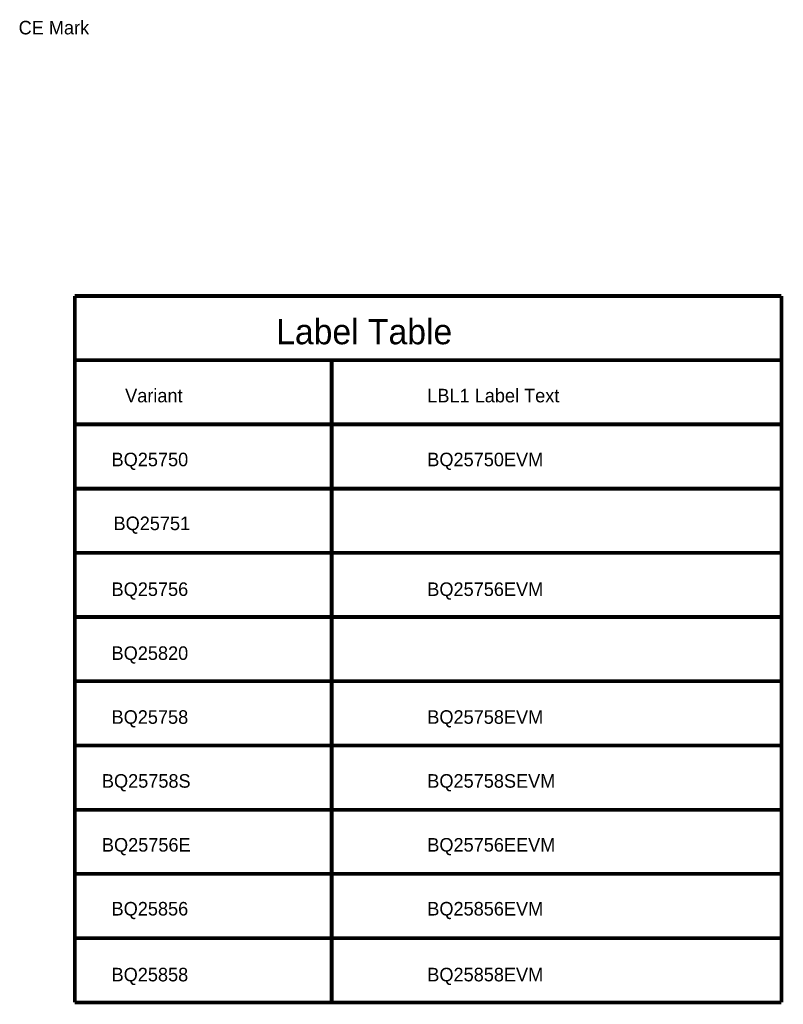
# Model space of a CAD drawing. Header units: inches. Extents: x 0 to 17, y 0 to 11.
# Tile 22 of 39: x 5.8 to 8.2, y 4.5 to 7.6. Entities that reach past the tile are written whole.
import ezdxf

# ---------------------------------------------------------------- set-up
doc = ezdxf.new("R2010")
doc.units = ezdxf.units.IN
doc.header["$MEASUREMENT"] = 0
doc.layers.add('Sheet', color=255, linetype='Continuous')

msp = doc.modelspace()

# ---------------------------------------------------------------- linework, layer by layer
at = {"layer": 'Sheet'}
for points in [[(6.0004, 6.6997, 0.0118, 0.0118, 0), (8.2004, 6.6997, 0.0118, 0.0118, 0)], [(6.0004, 6.6997, 0.0118, 0.0118, 0), (6.0004, 6.5, 0.0118, 0.0118, 0)], [(8.2004, 6.6997, 0.0118, 0.0118, 0), (8.2004, 4.4997, 0.0118, 0.0118, 0)], [(6.0004, 6.5, 0.0118, 0.0118, 0), (6.0004, 4.4997, 0.0118, 0.0118, 0)], [(6.0004, 6.5, 0.0118, 0.0118, 0), (8.2004, 6.5, 0.0118, 0.0118, 0)], [(6.8002, 6.5, 0.0118, 0.0118, 0), (6.8002, 4.4997, 0.0118, 0.0118, 0)], [(7.8001, 6.5, 0.0118, 0.0118, 0), (8.2004, 6.5, 0.0118, 0.0118, 0)], [(8.2004, 6.2998, 0.0118, 0.0118, 0), (6.0004, 6.2998, 0.0118, 0.0118, 0)], [(8.2004, 6.0997, 0.0118, 0.0118, 0), (6.0004, 6.0997, 0.0118, 0.0118, 0)], [(8.2004, 5.8999, 0.0118, 0.0118, 0), (6.0004, 5.8999, 0.0118, 0.0118, 0)], [(8.2004, 5.6998, 0.0118, 0.0118, 0), (6.0004, 5.6998, 0.0118, 0.0118, 0)], [(8.2004, 5.5, 0.0118, 0.0118, 0), (6.0004, 5.5, 0.0118, 0.0118, 0)], [(8.2004, 5.2999, 0.0118, 0.0118, 0), (6.0004, 5.2999, 0.0118, 0.0118, 0)], [(8.2004, 5.0997, 0.0118, 0.0118, 0), (6.0004, 5.0997, 0.0118, 0.0118, 0)], [(8.2004, 4.8999, 0.0118, 0.0118, 0), (6.0004, 4.8999, 0.0118, 0.0118, 0)], [(8.2004, 4.6998, 0.0118, 0.0118, 0), (6.0004, 4.6998, 0.0118, 0.0118, 0)], [(8.2004, 4.4997, 0.0118, 0.0118, 0), (6.0004, 4.4997, 0.0118, 0.0118, 0)]]:
    msp.add_lwpolyline(points, format="xyseb", dxfattribs=at)

# ---------------------------------------------------------------- texts
for s, height, p in [('CE Mark', 0.04221, (5.8255, 7.5143)), ('Label Table', 0.078399, (6.6275, 6.5493)), ('Variant', 0.04221, (6.1571, 6.3684)), ('LBL1 Label Text', 0.042215, (7.0979, 6.3684)), ('BQ25750', 0.04221, (6.1149, 6.1694)), ('BQ25750EVM', 0.04221, (7.0979, 6.1694)), ('BQ25751', 0.04221, (6.121, 5.9704)), ('BQ25756', 0.04221, (6.1149, 5.7654)), ('BQ25756EVM', 0.04221, (7.0979, 5.7654)), ('BQ25820', 0.04221, (6.1149, 5.5663)), ('BQ25758', 0.04221, (6.1149, 5.3673)), ('BQ25758EVM', 0.04221, (7.0979, 5.3673)), ('BQ25758S', 0.04221, (6.0848, 5.1683)), ('BQ25758SEVM', 0.042215, (7.0979, 5.1683)), ('BQ25756E', 0.04221, (6.0848, 4.9693)), ('BQ25756EEVM', 0.042215, (7.0979, 4.9693)), ('BQ25856', 0.04221, (6.1149, 4.7703)), ('BQ25856EVM', 0.04221, (7.0979, 4.7703)), ('BQ25858', 0.04221, (6.1149, 4.5652)), ('BQ25858EVM', 0.04221, (7.0979, 4.5652))]:
    msp.add_text(s, height=height, dxfattribs=at).set_placement(p)

doc.saveas('drawing.dxf')
